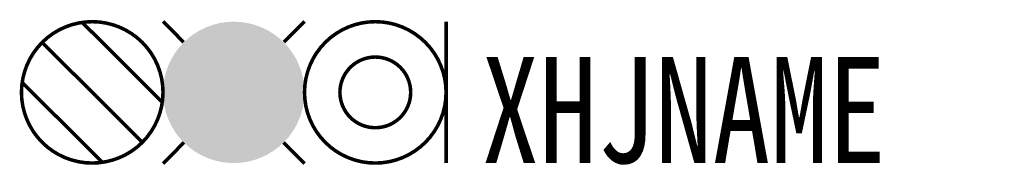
# Model space of a CAD drawing. Header units: inches. Extents: x -12.1 to 15.8, y 3.9 to 8.1.
import ezdxf

# ---------------------------------------------------------------- set-up
doc = ezdxf.new("R2010")
doc.units = ezdxf.units.IN
doc.header["$MEASUREMENT"] = 0
doc.styles.add('HZ', font='SimSun.ttf', dxfattribs={"width": 0.8})

msp = doc.modelspace()

# ---------------------------------------------------------------- linework, layer by layer
at = {"color": 2, "const_width": 0.1}
msp.add_lwpolyline([(-12, 6, 1), (-8, 6, 1)], format="xyb", close=True, dxfattribs=at)
for points in [[(-10.283, 7.98), (-8.02, 5.717)], [(-11.414, 7.414), (-8.586, 4.586)], [(-11.98, 6.283), (-9.717, 4.02)]]:
    msp.add_lwpolyline(points, dxfattribs=at)
at = {"color": 1, "const_width": 0.1}
for points in [[(-8, 8.007), (-7.416, 7.42)], [(-4, 8.007), (-4.584, 7.42)], [(-7.409, 4.58), (-8, 3.986)], [(-4.591, 4.58), (-4, 3.986)]]:
    msp.add_lwpolyline(points, dxfattribs=at)
at = {"color": 1, "const_width": 2}
msp.add_lwpolyline([(-7, 6, 1), (-5, 6, 1)], format="xyb", close=True, dxfattribs=at)
at = {"const_width": 0.1}
for points in [[(-4, 6, 1), (0, 6, 1)], [(-3, 6, 1), (-1, 6, 1)]]:
    msp.add_lwpolyline(points, format="xyb", close=True, dxfattribs=at)
msp.add_lwpolyline([(0, 8), (0, 4)], dxfattribs=at)

# ---------------------------------------------------------------- texts
at = {"style": 'HZ', "width": 0.8}
msp.add_attdef('XHJNAME', (1, 4), 'S2', height=3, dxfattribs=at)

doc.saveas('drawing.dxf')
